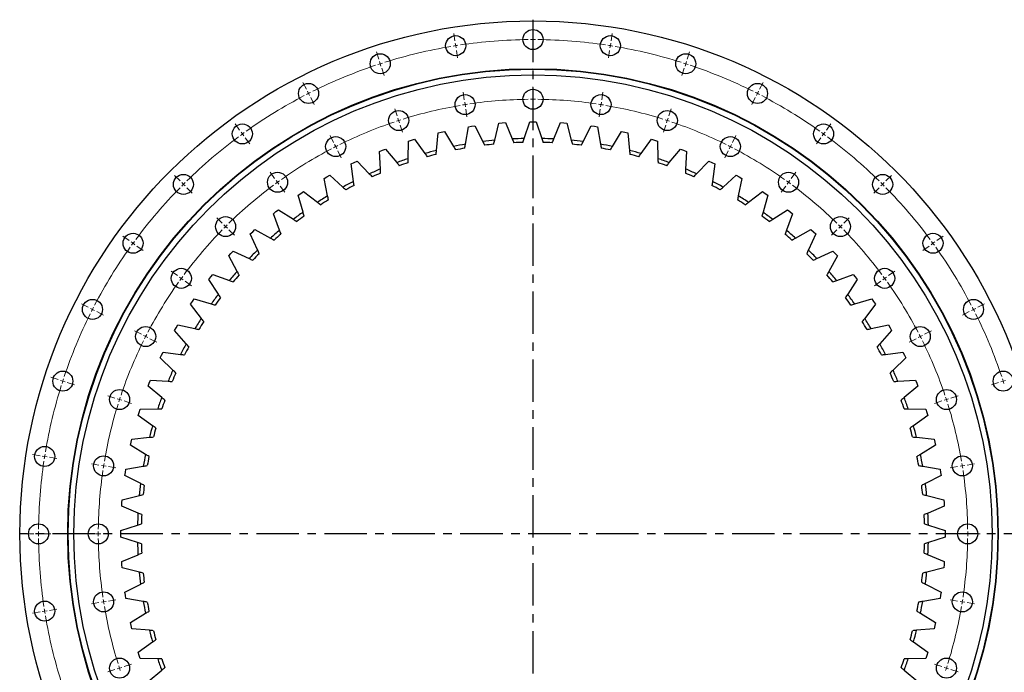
# Model space of a CAD drawing. Header units: millimetres. Extents: x 255 to 5780, y 4910 to 9154.
# Tile 2 of 11: x 1039 to 2069, y 5692 to 6375. Entities that reach past the tile are written whole.
import ezdxf

# ---------------------------------------------------------------- set-up
doc = ezdxf.new("R2010")
doc.units = ezdxf.units.MM
doc.header["$LTSCALE"] = 20
doc.linetypes.add('CENTER', pattern=[10.16, 6.35, -1.27, 1.27, -1.27])

msp = doc.modelspace()

# ---------------------------------------------------------------- linework, layer by layer
at = {"color": 7, "linetype": 'Continuous', "lineweight": 25}
for p, q in [((1529.5, 6371.7), (1529.5, 6371.7)), ((1536, 6248.8), (1540.5, 6266.7)), ((1540.5, 6266.7), (1543.9, 6267)), ((1543.9, 6267), (1547.3, 6267.2)), ((1547.3, 6267.2), (1554.4, 6250.1)), ((1566.9, 6250.6), (1572.7, 6268.2)), ((1572.7, 6268.2), (1576.1, 6268.2)), ((1576.1, 6268.2), (1579.5, 6268.2)), ((1579.5, 6268.2), (1585.3, 6250.6)), ((1597.9, 6250.1), (1605, 6267.2)), ((1605, 6267.2), (1608.4, 6267)), ((1608.4, 6267), (1611.7, 6266.7)), ((1611.7, 6266.7), (1616.2, 6248.8)), ((1475.1, 6238.2), (1476.8, 6256.6)), ((1476.8, 6256.6), (1480.1, 6257.4)), ((1480.1, 6257.4), (1483.4, 6258.1)), ((1483.4, 6258.1), (1493, 6242.3)), ((1505.4, 6244.6), (1508.5, 6262.8)), ((1508.5, 6262.8), (1511.8, 6263.4)), ((1511.8, 6263.4), (1515.2, 6263.9)), ((1515.2, 6263.9), (1523.5, 6247.4)), ((1628.7, 6247.4), (1637.1, 6263.9)), ((1637.1, 6263.9), (1640.4, 6263.4)), ((1640.4, 6263.4), (1643.8, 6262.8)), ((1643.8, 6262.8), (1646.9, 6244.6)), ((1659.3, 6242.3), (1668.8, 6258.1)), ((1668.8, 6258.1), (1672.1, 6257.4)), ((1672.1, 6257.4), (1675.4, 6256.6)), ((1675.4, 6256.6), (1677.2, 6238.2)), ((1445.3, 6229.5), (1445.7, 6248)), ((1445.7, 6248), (1448.9, 6249)), ((1448.9, 6249), (1452.2, 6250)), ((1452.2, 6250), (1462.9, 6234.9)), ((1689.3, 6234.9), (1700.1, 6250)), ((1700.1, 6250), (1703.3, 6249)), ((1703.3, 6249), (1706.5, 6248)), ((1706.5, 6248), (1706.9, 6229.5)), ((1415.4, 6237.1), (1418.5, 6238.4)), ((1416.4, 6218.6), (1415.4, 6237.1)), ((1418.5, 6238.4), (1421.6, 6239.6)), ((1421.6, 6239.6), (1433.5, 6225.4)), ((1718.8, 6225.4), (1730.6, 6239.6)), ((1730.6, 6239.6), (1733.8, 6238.4)), ((1733.8, 6238.4), (1736.9, 6237.1)), ((1736.9, 6237.1), (1735.9, 6218.6)), ((1385.9, 6224), (1388.9, 6225.5)), ((1388.9, 6225.5), (1392, 6226.9)), ((1392, 6226.9), (1404.8, 6213.6)), ((1747.4, 6213.6), (1760.3, 6226.9)), ((1760.3, 6226.9), (1763.3, 6225.5)), ((1763.3, 6225.5), (1766.4, 6224)), ((1388.3, 6205.6), (1385.9, 6224)), ((1766.4, 6224), (1764, 6205.6)), ((1357.5, 6208.7), (1360.4, 6210.4)), ((1361.2, 6190.6), (1357.5, 6208.7)), ((1360.4, 6210.4), (1363.3, 6212.1)), ((1363.3, 6212.1), (1377.1, 6199.8)), ((1775.1, 6199.8), (1788.9, 6212.1)), ((1788.9, 6212.1), (1791.9, 6210.4)), ((1794.8, 6208.7), (1791, 6190.6)), ((1791.9, 6210.4), (1794.8, 6208.7)), ((1333.1, 6193.2), (1335.9, 6195.1)), ((1335.9, 6195.1), (1350.6, 6183.9)), ((1801.7, 6183.9), (1816.4, 6195.1)), ((1816.4, 6195.1), (1819.2, 6193.2)), ((1330.3, 6191.3), (1333.1, 6193.2)), ((1335.4, 6173.5), (1330.3, 6191.3)), ((1822, 6191.3), (1816.9, 6173.5)), ((1819.2, 6193.2), (1822, 6191.3)), ((1304.5, 6171.9), (1307.1, 6174.1)), ((1307.1, 6174.1), (1309.8, 6176.1)), ((1309.8, 6176.1), (1325.3, 6166)), ((1827, 6166), (1842.5, 6176.1)), ((1842.5, 6176.1), (1845.1, 6174.1)), ((1845.1, 6174.1), (1847.8, 6171.9)), ((1310.9, 6154.6), (1304.5, 6171.9)), ((1847.8, 6171.9), (1841.4, 6154.6)), ((1280.2, 6150.7), (1282.7, 6153)), ((1282.7, 6153), (1285.1, 6155.3)), ((1285.1, 6155.3), (1301.3, 6146.4)), ((1850.9, 6146.4), (1867.1, 6155.3)), ((1867.1, 6155.3), (1869.6, 6153)), ((1869.6, 6153), (1872.1, 6150.7)), ((1287.9, 6133.9), (1280.2, 6150.7)), ((1872.1, 6150.7), (1864.4, 6133.9)), ((1259.8, 6130.2), (1262.2, 6132.7)), ((1262.2, 6132.7), (1279, 6125)), ((1873.3, 6125), (1890.1, 6132.7)), ((1890.1, 6132.7), (1892.4, 6130.2)), ((1257.6, 6127.7), (1259.8, 6130.2)), ((1266.5, 6111.5), (1257.6, 6127.7)), ((1894.7, 6127.7), (1885.8, 6111.5)), ((1892.4, 6130.2), (1894.7, 6127.7)), ((1236.7, 6103.1), (1238.8, 6105.7)), ((1246.8, 6087.6), (1236.7, 6103.1)), ((1238.8, 6105.7), (1240.9, 6108.4)), ((1240.9, 6108.4), (1258.3, 6102)), ((1894, 6102), (1911.3, 6108.4)), ((1915.6, 6103.1), (1905.5, 6087.6)), ((1911.3, 6108.4), (1913.5, 6105.7)), ((1913.5, 6105.7), (1915.6, 6103.1)), ((1219.6, 6079.8), (1221.6, 6082.6)), ((1221.6, 6082.6), (1239.3, 6077.5)), ((1912.9, 6077.5), (1930.7, 6082.6)), ((1930.7, 6082.6), (1932.6, 6079.8)), ((1217.7, 6077), (1219.6, 6079.8)), ((1229, 6062.3), (1217.7, 6077)), ((1934.5, 6077), (1923.3, 6062.3)), ((1932.6, 6079.8), (1934.5, 6077)), ((1200.8, 6049.5), (1202.5, 6052.5)), ((1202.5, 6052.5), (1204.2, 6055.4)), ((1204.2, 6055.4), (1222.3, 6051.6)), ((1930, 6051.6), (1948.1, 6055.4)), ((1948.1, 6055.4), (1949.8, 6052.5)), ((1949.8, 6052.5), (1951.5, 6049.5)), ((1213.1, 6035.7), (1200.8, 6049.5)), ((1951.5, 6049.5), (1939.2, 6035.7)), ((1185.9, 6020.9), (1187.4, 6023.9)), ((1199.2, 6008), (1185.9, 6020.9)), ((1187.4, 6023.9), (1188.9, 6027)), ((1188.9, 6027), (1207.2, 6024.6)), ((1945, 6024.6), (1963.4, 6027)), ((1966.3, 6020.9), (1953, 6008)), ((1963.4, 6027), (1964.9, 6023.9)), ((1964.9, 6023.9), (1966.3, 6020.9)), ((1173.3, 5991.2), (1174.5, 5994.4)), ((1187.5, 5979.4), (1173.3, 5991.2)), ((1174.5, 5994.4), (1175.7, 5997.5)), ((1175.7, 5997.5), (1194.2, 5996.5)), ((1958.1, 5996.5), (1976.5, 5997.5)), ((1979, 5991.2), (1964.8, 5979.4)), ((1976.5, 5997.5), (1977.8, 5994.4)), ((1977.8, 5994.4), (1979, 5991.2)), ((1164.8, 5967.1), (1183.3, 5967.5)), ((1968.9, 5967.5), (1987.4, 5967.1)), ((1162.8, 5960.7), (1163.8, 5963.9)), ((1177.9, 5949.9), (1162.8, 5960.7)), ((1163.8, 5963.9), (1164.8, 5967.1)), ((1989.4, 5960.7), (1974.3, 5949.9)), ((1987.4, 5967.1), (1988.4, 5963.9)), ((1988.4, 5963.9), (1989.4, 5960.7)), ((1156.2, 5936), (1174.7, 5937.8)), ((1977.6, 5937.8), (1996, 5936)), ((1154.7, 5929.4), (1155.5, 5932.7)), ((1170.6, 5919.9), (1154.7, 5929.4)), ((1155.5, 5932.7), (1156.2, 5936)), ((1997.5, 5929.4), (1981.7, 5919.9)), ((1996, 5936), (1996.8, 5932.7)), ((1996.8, 5932.7), (1997.5, 5929.4)), ((1150, 5904.4), (1168.2, 5907.5)), ((1984, 5907.5), (2002.3, 5904.4)), ((1149, 5897.7), (1149.5, 5901)), ((1165.5, 5889.3), (1149, 5897.7)), ((1149.5, 5901), (1150, 5904.4)), ((2003.3, 5897.7), (1986.8, 5889.3)), ((2002.3, 5904.4), (2002.8, 5901)), ((2002.8, 5901), (2003.3, 5897.7)), ((1146.1, 5872.3), (1164.1, 5876.8)), ((1988.2, 5876.8), (2006.1, 5872.3)), ((1145.6, 5865.6), (1145.9, 5869)), ((1162.7, 5858.5), (1145.6, 5865.6)), ((1145.9, 5869), (1146.1, 5872.3)), ((2006.6, 5865.6), (1989.6, 5858.5)), ((2006.1, 5872.3), (2006.4, 5869)), ((2006.4, 5869), (2006.6, 5865.6)), ((1144.7, 5840.1), (1162.2, 5845.9)), ((1990, 5845.9), (2007.6, 5840.1)), ((1144.7, 5836.7), (1144.7, 5840.1)), ((1144.7, 5833.3), (1144.7, 5836.7)), ((1162.2, 5827.5), (1144.7, 5833.3)), ((2007.6, 5833.3), (1990, 5827.5)), ((2007.6, 5840.1), (2007.6, 5836.7)), ((2007.6, 5836.7), (2007.6, 5833.3)), ((1145.6, 5807.8), (1162.7, 5814.9)), ((1989.6, 5814.9), (2006.6, 5807.8)), ((1145.9, 5804.5), (1145.6, 5807.8)), ((1146.1, 5801.1), (1145.9, 5804.5)), ((2006.4, 5804.5), (2006.1, 5801.1)), ((2006.6, 5807.8), (2006.4, 5804.5)), ((1164.1, 5796.6), (1146.1, 5801.1)), ((2006.1, 5801.1), (1988.2, 5796.6)), ((1149, 5775.8), (1165.5, 5784.1)), ((1986.8, 5784.1), (2003.3, 5775.8)), ((1149.5, 5772.4), (1149, 5775.8)), ((1150, 5769.1), (1149.5, 5772.4)), ((2002.8, 5772.4), (2002.3, 5769.1)), ((2003.3, 5775.8), (2002.8, 5772.4)), ((1168.2, 5765.9), (1150, 5769.1)), ((2002.3, 5769.1), (1984, 5765.9)), ((1154.7, 5744), (1170.6, 5753.6)), ((1981.7, 5753.6), (1997.5, 5744)), ((1155.5, 5740.7), (1154.7, 5744)), ((1156.2, 5737.4), (1155.5, 5740.7)), ((1996.8, 5740.7), (1996, 5737.4)), ((1997.5, 5744), (1996.8, 5740.7)), ((1174.7, 5735.7), (1156.2, 5737.4)), ((1996, 5737.4), (1977.6, 5735.7)), ((1162.8, 5712.8), (1177.9, 5723.5)), ((1974.3, 5723.5), (1989.4, 5712.8)), ((1163.8, 5709.5), (1162.8, 5712.8)), ((1164.8, 5706.3), (1163.8, 5709.5)), ((1988.4, 5709.5), (1987.4, 5706.3)), ((1989.4, 5712.8), (1988.4, 5709.5)), ((1183.3, 5705.9), (1164.8, 5706.3)), ((1987.4, 5706.3), (1968.9, 5705.9)), ((1173.3, 5682.2), (1187.5, 5694.1)), ((1964.8, 5694.1), (1979, 5682.2))]:
    msp.add_line(p, q, dxfattribs=at)
at = {"linetype": 'CENTER', "ltscale": 0.35}
for p, q in [((1576.1, 6375), (1576.1, 5298.4)), ((2113.4, 5836.7), (1038.8, 5836.7))]:
    msp.add_line(p, q, dxfattribs=at)
at = {"color": 0, "linetype": 'Continuous', "lineweight": 18}
for p, q in [((1494.4, 6352.8), (1493.1, 6360.7)), ((1576.1, 6359.2), (1576.1, 6367.2)), ((1657.9, 6352.8), (1659.1, 6360.7)), ((1495.2, 6347.8), (1494.8, 6350.3)), ((1576.1, 6354.2), (1576.1, 6356.7)), ((1576.1, 6354.2), (1576.1, 6351.7)), ((1576.1, 6349.2), (1576.1, 6341.2)), ((1657.1, 6347.8), (1657.5, 6350.3)), ((1414.7, 6333.6), (1412.2, 6341.3)), ((1495.2, 6347.8), (1495.6, 6345.4)), ((1496, 6342.9), (1497.2, 6335)), ((1656.3, 6342.9), (1655, 6335)), ((1657.1, 6347.8), (1656.7, 6345.4)), ((1737.6, 6333.6), (1740.1, 6341.3)), ((1416.2, 6328.9), (1415.4, 6331.3)), ((1416.2, 6328.9), (1417, 6326.5)), ((1736, 6328.9), (1735.3, 6326.5)), ((1736, 6328.9), (1736.8, 6331.3)), ((1417.8, 6324.1), (1420.2, 6316.5)), ((1734.5, 6324.1), (1732, 6316.5)), ((1338.9, 6302.3), (1335.3, 6309.4)), ((1813.3, 6302.3), (1817, 6309.4)), ((1341.2, 6297.8), (1340.1, 6300)), ((1341.2, 6297.8), (1342.3, 6295.6)), ((1504.2, 6291.1), (1502.9, 6299)), ((1576.1, 6296.7), (1576.1, 6304.7)), ((1648.1, 6291.1), (1649.3, 6299)), ((1811.1, 6297.8), (1809.9, 6295.6)), ((1811.1, 6297.8), (1812.2, 6300)), ((1343.5, 6293.4), (1347.1, 6286.2)), ((1505, 6286.1), (1504.6, 6288.6)), ((1576.1, 6291.7), (1576.1, 6294.2)), ((1576.1, 6291.7), (1576.1, 6289.2)), ((1576.1, 6286.7), (1576.1, 6278.7)), ((1647.3, 6286.1), (1647.7, 6288.6)), ((1808.8, 6293.4), (1805.2, 6286.2)), ((1434, 6274.2), (1431.5, 6281.8)), ((1505, 6286.1), (1505.3, 6283.6)), ((1505.7, 6281.2), (1507, 6273.3)), ((1646.5, 6281.2), (1645.3, 6273.3)), ((1647.3, 6286.1), (1646.9, 6283.6)), ((1718.3, 6274.2), (1720.7, 6281.8)), ((1435.5, 6269.4), (1434.8, 6271.8)), ((1435.5, 6269.4), (1436.3, 6267.1)), ((1716.7, 6269.4), (1716, 6267.1)), ((1716.7, 6269.4), (1717.5, 6271.8)), ((1269, 6259.4), (1264.3, 6265.9)), ((1271.9, 6255.4), (1270.5, 6257.4)), ((1437.1, 6264.7), (1439.5, 6257.1)), ((1715.2, 6264.7), (1712.7, 6257.1)), ((1880.3, 6255.4), (1881.8, 6257.4)), ((1883.2, 6259.4), (1887.9, 6265.9)), ((1271.9, 6255.4), (1273.4, 6253.4)), ((1274.9, 6251.3), (1279.6, 6244.9)), ((1367.3, 6246.6), (1363.7, 6253.7)), ((1785, 6246.6), (1788.6, 6253.7)), ((1877.4, 6251.3), (1872.7, 6244.9)), ((1880.3, 6255.4), (1878.8, 6253.4)), ((1369.6, 6242.1), (1368.4, 6244.4)), ((1369.6, 6242.1), (1370.7, 6239.9)), ((1371.8, 6237.7), (1375.5, 6230.5)), ((1780.4, 6237.7), (1776.8, 6230.5)), ((1782.7, 6242.1), (1781.6, 6239.9)), ((1782.7, 6242.1), (1783.8, 6244.4)), ((1305.7, 6208.9), (1301, 6215.3)), ((1846.5, 6208.9), (1851.2, 6215.3)), ((1206.7, 6206.2), (1201, 6211.8)), ((1210.2, 6202.6), (1208.4, 6204.4)), ((1308.7, 6204.8), (1307.2, 6206.8)), ((1308.7, 6204.8), (1310.2, 6202.8)), ((1843.6, 6204.8), (1842.1, 6202.8)), ((1843.6, 6204.8), (1845, 6206.8)), ((1942.1, 6202.6), (1943.8, 6204.4)), ((1945.6, 6206.2), (1951.2, 6211.8)), ((1210.2, 6202.6), (1212, 6200.9)), ((1213.7, 6199.1), (1219.4, 6193.5)), ((1311.6, 6200.8), (1316.3, 6194.3)), ((1840.6, 6200.8), (1835.9, 6194.3)), ((1938.5, 6199.1), (1932.9, 6193.5)), ((1942.1, 6202.6), (1940.3, 6200.9)), ((1250.9, 6162), (1245.2, 6167.6)), ((1901.4, 6162), (1907.1, 6167.6)), ((1254.4, 6158.4), (1252.6, 6160.2)), ((1254.4, 6158.4), (1256.2, 6156.7)), ((1257.9, 6154.9), (1263.6, 6149.3)), ((1894.3, 6154.9), (1888.7, 6149.3)), ((1897.9, 6158.4), (1896.1, 6156.7)), ((1897.9, 6158.4), (1899.6, 6160.2)), ((1153.4, 6143.8), (1146.9, 6148.5)), ((1998.8, 6143.8), (2005.3, 6148.5)), ((1157.5, 6140.9), (1155.4, 6142.4)), ((1157.5, 6140.9), (1159.5, 6139.4)), ((1161.5, 6138), (1168, 6133.3)), ((1990.7, 6138), (1984.3, 6133.3)), ((1994.8, 6140.9), (1992.8, 6139.4)), ((1994.8, 6140.9), (1996.8, 6142.4)), ((1204, 6107.1), (1197.5, 6111.8)), ((1948.3, 6107.1), (1954.7, 6111.8)), ((1208, 6104.2), (1206, 6105.6)), ((1208, 6104.2), (1210, 6102.7)), ((1212.1, 6101.2), (1218.5, 6096.5)), ((1940.2, 6101.2), (1933.7, 6096.5)), ((1944.2, 6104.2), (1942.2, 6102.7)), ((1944.2, 6104.2), (1946.3, 6105.6)), ((1110.6, 6073.9), (1103.4, 6077.6)), ((1115, 6071.7), (1112.8, 6072.8)), ((1115, 6071.7), (1117.3, 6070.5)), ((2037.2, 6071.7), (2035, 6070.5)), ((2037.2, 6071.7), (2039.5, 6072.8)), ((2041.7, 6073.9), (2048.8, 6077.6)), ((1119.5, 6069.4), (1126.6, 6065.8)), ((2032.8, 6069.4), (2025.6, 6065.8)), ((1166.3, 6045.6), (1159.1, 6049.2)), ((1170.7, 6043.3), (1168.5, 6044.4)), ((1170.7, 6043.3), (1172.9, 6042.1)), ((1175.2, 6041), (1182.3, 6037.4)), ((1977.1, 6041), (1970, 6037.4)), ((1981.5, 6043.3), (1979.3, 6042.1)), ((1981.5, 6043.3), (1983.8, 6044.4)), ((1986, 6045.6), (1993.1, 6049.2)), ((1079.2, 5998.2), (1071.6, 6000.6)), ((1084, 5996.6), (1081.6, 5997.4)), ((1084, 5996.6), (1086.3, 5995.9)), ((1088.7, 5995.1), (1096.3, 5992.6)), ((2063.5, 5995.1), (2055.9, 5992.6)), ((2068.3, 5996.6), (2065.9, 5995.9)), ((2068.3, 5996.6), (2070.7, 5997.4)), ((1138.6, 5978.9), (1131, 5981.3)), ((1143.4, 5977.3), (1141, 5978.1)), ((2008.9, 5977.3), (2011.2, 5978.1)), ((2013.6, 5978.9), (2021.2, 5981.3)), ((1143.4, 5977.3), (1145.8, 5976.5)), ((1148.2, 5975.8), (1155.8, 5973.3)), ((2004.1, 5975.8), (1996.5, 5973.3)), ((2008.9, 5977.3), (2006.5, 5976.5)), ((1060.1, 5918.5), (1052.2, 5919.7)), ((1065, 5917.7), (1062.5, 5918.1)), ((1065, 5917.7), (1067.5, 5917.3)), ((1069.9, 5916.9), (1077.8, 5915.6)), ((1121.8, 5908.7), (1113.9, 5909.9)), ((1126.7, 5907.9), (1124.3, 5908.3)), ((1126.7, 5907.9), (1129.2, 5907.5)), ((1131.7, 5907.1), (1139.6, 5905.9)), ((2020.6, 5907.1), (2012.7, 5905.9)), ((2025.5, 5907.9), (2023.1, 5907.5)), ((2025.5, 5907.9), (2028, 5908.3)), ((2030.5, 5908.7), (2038.4, 5909.9)), ((1053.6, 5836.7), (1045.6, 5836.7)), ((1058.6, 5836.7), (1056.1, 5836.7)), ((1058.6, 5836.7), (1061.1, 5836.7)), ((1063.6, 5836.7), (1071.6, 5836.7)), ((1116.1, 5836.7), (1108.1, 5836.7)), ((1121.1, 5836.7), (1118.6, 5836.7)), ((1121.1, 5836.7), (1123.6, 5836.7)), ((1126.1, 5836.7), (1134.1, 5836.7)), ((2026.1, 5836.7), (2018.1, 5836.7)), ((2031.1, 5836.7), (2028.6, 5836.7)), ((2031.1, 5836.7), (2033.6, 5836.7)), ((2036.1, 5836.7), (2044.1, 5836.7)), ((1121.8, 5764.8), (1113.9, 5763.5)), ((1126.7, 5765.5), (1124.3, 5765.1)), ((1126.7, 5765.5), (1129.2, 5765.9)), ((1131.7, 5766.3), (1139.6, 5767.6)), ((2020.6, 5766.3), (2012.7, 5767.6)), ((2025.5, 5765.5), (2023.1, 5765.9)), ((2025.5, 5765.5), (2028, 5765.1)), ((2030.5, 5764.8), (2038.4, 5763.5)), ((1060.1, 5755), (1052.2, 5753.7)), ((1065, 5755.8), (1062.5, 5755.4)), ((1065, 5755.8), (1067.5, 5756.2)), ((1069.9, 5756.5), (1077.8, 5757.8)), ((1148.2, 5697.7), (1155.8, 5700.1)), ((2004.1, 5697.7), (1996.5, 5700.1)), ((1138.6, 5694.6), (1131, 5692.1)), ((1143.4, 5696.1), (1141, 5695.3)), ((1143.4, 5696.1), (1145.8, 5696.9)), ((2008.9, 5696.1), (2006.5, 5696.9)), ((2008.9, 5696.1), (2011.2, 5695.3)), ((2013.6, 5694.6), (2021.2, 5692.1))]:
    msp.add_line(p, q, dxfattribs=at)
at = {"color": 7, "linetype": 'Continuous', "lineweight": 25}
for centre, radius in [((1576.1, 5836.7), 537), ((1576.1, 6354.2), 10.5), ((1495.2, 6347.8), 10.5), ((1657.1, 6347.8), 10.5), ((1416.2, 6328.9), 10.5), ((1736, 6328.9), 10.5), ((1576.1, 5836.7), 487), ((1576.1, 5836.7), 486.5), ((1576.1, 5836.7), 480.5), ((1341.2, 6297.8), 10.5), ((1811.1, 6297.8), 10.5), ((1576.1, 6291.7), 10.5), ((1505, 6286.1), 10.5), ((1647.3, 6286.1), 10.5), ((1435.5, 6269.4), 10.5), ((1716.7, 6269.4), 10.5), ((1271.9, 6255.4), 10.5), ((1880.3, 6255.4), 10.5), ((1369.6, 6242.1), 10.5), ((1782.7, 6242.1), 10.5), ((1308.7, 6204.8), 10.5), ((1843.6, 6204.8), 10.5), ((1210.2, 6202.6), 10.5), ((1942.1, 6202.6), 10.5), ((1254.4, 6158.4), 10.5), ((1897.9, 6158.4), 10.5), ((1157.5, 6140.9), 10.5), ((1994.8, 6140.9), 10.5), ((1208, 6104.2), 10.5), ((1944.2, 6104.2), 10.5), ((1115, 6071.7), 10.5), ((2037.2, 6071.7), 10.5), ((1170.7, 6043.3), 10.5), ((1981.5, 6043.3), 10.5), ((1084, 5996.6), 10.5), ((2068.3, 5996.6), 10.5), ((1143.4, 5977.3), 10.5), ((2008.9, 5977.3), 10.5), ((1065, 5917.7), 10.5), ((1126.7, 5907.9), 10.5), ((2025.5, 5907.9), 10.5), ((1058.6, 5836.7), 10.5), ((1121.1, 5836.7), 10.5), ((2031.1, 5836.7), 10.5), ((1126.7, 5765.5), 10.5), ((2025.5, 5765.5), 10.5), ((1065, 5755.8), 10.5), ((1143.4, 5696.1), 10.5), ((2008.9, 5696.1), 10.5)]:
    msp.add_circle(centre, radius, dxfattribs=at)
at = {"color": 0, "linetype": 'Continuous', "lineweight": 18}
for radius, start, end in [(517.5, 90.5536, 98.4464), (517.5, 90, 90.2768), (517.5, 89.7232, 90), (517.5, 81.5536, 89.4464), (517.5, 99.5536, 107.4464), (517.5, 99, 99.2768), (517.5, 98.7232, 99), (517.5, 81, 81.2768), (517.5, 80.7232, 81), (517.5, 72.5536, 80.4464), (517.5, 108, 108.2768), (517.5, 107.7232, 108), (517.5, 72, 72.2768), (517.5, 71.7232, 72), (517.5, 108.5536, 116.4464), (517.5, 63.5536, 71.4464), (517.5, 117, 117.2768), (517.5, 116.7232, 117), (517.5, 63, 63.2768), (517.5, 62.7232, 63), (517.5, 117.5536, 125.4464), (455, 90.6296, 98.3704), (455, 90, 90.3148), (455, 89.6852, 90), (455, 81.6296, 89.3704), (517.5, 54.5536, 62.4464), (455, 99.6296, 107.3704), (455, 99, 99.3148), (455, 98.6852, 99), (455, 81, 81.3148), (455, 80.6852, 81), (455, 72.6296, 80.3704), (455, 108.6296, 116.3704), (455, 108, 108.3148), (455, 107.6852, 108), (455, 72, 72.3148), (455, 71.6852, 72), (455, 63.6296, 71.3704), (517.5, 125.7232, 126), (517.5, 54, 54.2768), (517.5, 126.5536, 134.4464), (517.5, 126, 126.2768), (517.5, 53.7232, 54), (517.5, 45.5536, 53.4464), (455, 117.6296, 125.3704), (455, 117, 117.3148), (455, 116.6852, 117), (455, 63, 63.3148), (455, 62.6852, 63), (455, 54.6296, 62.3704), (517.5, 134.7232, 135), (455, 126, 126.3148), (455, 125.6852, 126), (455, 54, 54.3148), (455, 53.6852, 54), (517.5, 45, 45.2768), (517.5, 135.5536, 143.4464), (517.5, 135, 135.2768), (455, 126.6296, 134.3704), (455, 45.6296, 53.3704), (517.5, 44.7232, 45), (517.5, 36.5536, 44.4464), (455, 135.6296, 143.3704), (455, 135, 135.3148), (455, 134.6852, 135), (455, 45, 45.3148), (455, 44.6852, 45), (455, 36.6296, 44.3704), (517.5, 143.7232, 144), (517.5, 36, 36.2768), (517.5, 144.5536, 152.4464), (517.5, 144, 144.2768), (517.5, 35.7232, 36), (517.5, 27.5536, 35.4464), (455, 144, 144.3148), (455, 143.6852, 144), (455, 36, 36.3148), (455, 35.6852, 36), (455, 144.6296, 152.3704), (455, 27.6296, 35.3704), (517.5, 153, 153.2768), (517.5, 152.7232, 153), (517.5, 27, 27.2768), (517.5, 26.7232, 27), (517.5, 153.5536, 161.4464), (517.5, 18.5536, 26.4464), (455, 153, 153.3148), (455, 152.6852, 153), (455, 27, 27.3148), (455, 26.6852, 27), (455, 153.6296, 161.3704), (455, 18.6296, 26.3704), (517.5, 161.7232, 162), (517.5, 18, 18.2768), (517.5, 162.5536, 170.4464), (517.5, 162, 162.2768), (517.5, 17.7232, 18), (455, 161.6852, 162), (455, 18, 18.3148), (455, 162.6296, 170.3704), (455, 162, 162.3148), (455, 17.6852, 18), (455, 9.6296, 17.3704), (517.5, 171, 171.2768), (517.5, 170.7232, 171), (517.5, 171.5536, 179.4464), (455, 171, 171.3148), (455, 170.6852, 171), (455, 9, 9.3148), (455, 8.6852, 9), (455, 171.6296, 179.3704), (455, 0.6296, 8.3704), (517.5, 179.7232, 180), (517.5, 180, 180.2768), (455, 179.6852, 180), (455, 180, 180.3148), (455, 0, 0.3148), (455, 359.6852, 0), (517.5, 180.5536, 188.4464), (455, 180.6296, 188.3704), (455, 351.6296, 359.3704), (455, 188.6852, 189), (455, 189, 189.3148), (455, 350.6852, 351), (455, 351, 351.3148), (517.5, 188.7232, 189), (517.5, 189, 189.2768), (517.5, 189.5536, 197.4464), (455, 189.6296, 197.3704), (455, 342.6296, 350.3704), (455, 197.6852, 198), (455, 198, 198.3148), (455, 341.6852, 342), (455, 342, 342.3148)]:
    msp.add_arc((1576.1, 5836.7), radius, start, end, dxfattribs=at)
at = {"color": 7, "linetype": 'Continuous', "lineweight": 25}
for radius, start, end in [(414, 95.5578, 97.2994), (414, 91.2721, 93.0136), (410, 91.471, 92.8147), (414, 86.9864, 88.7279), (410, 87.1853, 88.529), (414, 82.7006, 84.4422), (414, 104.1292, 105.8708), (414, 99.8435, 101.5851), (410, 100.0425, 101.3861), (410, 95.7568, 97.1004), (410, 82.8996, 84.2432), (414, 78.4149, 80.1565), (410, 78.6139, 79.9575), (414, 74.1292, 75.8708), (414, 108.4149, 110.1565), (410, 108.6139, 109.9575), (410, 104.3282, 105.6718), (410, 74.3282, 75.6718), (414, 69.8435, 71.5851), (410, 70.0425, 71.3861), (414, 112.7006, 114.4422), (414, 65.5578, 67.2994), (414, 116.9864, 118.7279), (410, 112.8996, 114.2432), (410, 65.7568, 67.1004), (414, 61.2721, 63.0136), (410, 117.1853, 118.529), (410, 61.471, 62.8147), (414, 121.2721, 123.0136), (410, 121.471, 122.8147), (410, 57.1853, 58.529), (414, 56.9864, 58.7279), (414, 125.5578, 127.2994), (414, 52.7006, 54.4422), (410, 125.7568, 127.1004), (410, 52.8996, 54.2432), (414, 129.8435, 131.5851), (414, 48.4149, 50.1565), (410, 130.0425, 131.3861), (410, 48.6139, 49.9575), (414, 134.1292, 135.8708), (414, 44.1292, 45.8708), (410, 134.3282, 135.6718), (410, 44.3282, 45.6718), (414, 138.4149, 140.1565), (414, 39.8435, 41.5851), (410, 138.6139, 139.9575), (410, 40.0425, 41.3861), (414, 142.7006, 144.4422), (410, 142.8996, 144.2432), (410, 35.7568, 37.1004), (414, 35.5578, 37.2994), (414, 146.9864, 148.7279), (414, 31.2721, 33.0136), (410, 147.1853, 148.529), (410, 31.471, 32.8147), (414, 151.2721, 153.0136), (410, 151.471, 152.8147), (410, 27.1853, 28.529), (414, 26.9864, 28.7279), (414, 155.5578, 157.2994), (410, 155.7568, 157.1004), (410, 22.8996, 24.2432), (414, 22.7006, 24.4422), (414, 159.8435, 161.5851), (414, 18.4149, 20.1565), (410, 160.0425, 161.3861), (410, 18.6139, 19.9575), (414, 164.1292, 165.8708), (410, 164.3282, 165.6718), (410, 14.3282, 15.6718), (414, 14.1292, 15.8708), (414, 168.4149, 170.1565), (410, 168.6139, 169.9575), (410, 10.0425, 11.3861), (414, 9.8435, 11.5851), (414, 172.7006, 174.4422), (410, 172.8996, 174.2432), (410, 5.7568, 7.1004), (414, 5.5578, 7.2994), (414, 176.9864, 178.7279), (410, 177.1853, 178.529), (410, 1.471, 2.8147), (414, 1.2721, 3.0136), (414, 181.2721, 183.0136), (410, 181.471, 182.8147), (410, 357.1853, 358.529), (414, 356.9864, 358.7279), (414, 185.5578, 187.2994), (410, 185.7568, 187.1004), (410, 352.8996, 354.2432), (414, 352.7006, 354.4422), (414, 189.8435, 191.5851), (410, 190.0425, 191.3861), (410, 348.6139, 349.9575), (414, 348.4149, 350.1565), (414, 194.1292, 195.8708), (410, 194.3282, 195.6718), (410, 344.3282, 345.6718), (414, 344.1292, 345.8708), (414, 198.4149, 200.1565), (410, 198.6139, 199.9575), (410, 340.0425, 341.3861), (414, 339.8435, 341.5851)]:
    msp.add_arc((1576.1, 5836.7), radius, start, end, dxfattribs=at)
for points in [[(1523.5, 6247.4), (1524.2, 6246.1), (1524.8, 6244.8), (1525.4, 6243.6)], [(1535, 6244.6), (1535.3, 6246), (1535.7, 6247.4), (1536, 6248.8)], [(1554.4, 6250.1), (1554.9, 6248.8), (1555.5, 6247.5), (1556, 6246.2)], [(1565.6, 6246.6), (1566, 6247.9), (1566.5, 6249.3), (1566.9, 6250.6)], [(1585.3, 6250.6), (1585.8, 6249.3), (1586.2, 6247.9), (1586.7, 6246.6)], [(1596.3, 6246.2), (1596.8, 6247.5), (1597.3, 6248.8), (1597.9, 6250.1)], [(1616.2, 6248.8), (1616.6, 6247.4), (1616.9, 6246), (1617.3, 6244.6)], [(1626.8, 6243.6), (1627.4, 6244.8), (1628.1, 6246.1), (1628.7, 6247.4)], [(1474.7, 6234), (1474.8, 6235.4), (1474.9, 6236.8), (1475.1, 6238.2)], [(1493, 6242.3), (1493.7, 6241.1), (1494.5, 6239.9), (1495.2, 6238.6)], [(1504.6, 6240.4), (1504.9, 6241.8), (1505.1, 6243.2), (1505.4, 6244.6)], [(1646.9, 6244.6), (1647.1, 6243.2), (1647.4, 6241.8), (1647.6, 6240.4)], [(1657.1, 6238.6), (1657.8, 6239.9), (1658.5, 6241.1), (1659.3, 6242.3)], [(1677.2, 6238.2), (1677.3, 6236.8), (1677.5, 6235.4), (1677.6, 6234)], [(1433.5, 6225.4), (1434.4, 6224.3), (1435.3, 6223.2), (1436.2, 6222.1)], [(1445.3, 6225.3), (1445.3, 6226.7), (1445.3, 6228.1), (1445.3, 6229.5)], [(1462.9, 6234.9), (1463.7, 6233.8), (1464.6, 6232.6), (1465.4, 6231.5)], [(1686.9, 6231.5), (1687.7, 6232.6), (1688.5, 6233.8), (1689.3, 6234.9)], [(1706.9, 6229.5), (1706.9, 6228.1), (1707, 6226.7), (1707, 6225.3)], [(1716.1, 6222.1), (1717, 6223.2), (1717.9, 6224.3), (1718.8, 6225.4)], [(1416.6, 6214.4), (1416.5, 6215.8), (1416.4, 6217.2), (1416.4, 6218.6)], [(1735.9, 6218.6), (1735.8, 6217.2), (1735.7, 6215.8), (1735.7, 6214.4)], [(1388.8, 6201.4), (1388.6, 6202.8), (1388.4, 6204.2), (1388.3, 6205.6)], [(1404.8, 6213.6), (1405.8, 6212.6), (1406.8, 6211.6), (1407.8, 6210.6)], [(1744.5, 6210.6), (1745.5, 6211.6), (1746.4, 6212.6), (1747.4, 6213.6)], [(1764, 6205.6), (1763.8, 6204.2), (1763.6, 6202.8), (1763.4, 6201.4)], [(1377.1, 6199.8), (1378.2, 6198.8), (1379.3, 6197.9), (1380.3, 6196.9)], [(1771.9, 6196.9), (1773, 6197.9), (1774.1, 6198.8), (1775.1, 6199.8)], [(1350.6, 6183.9), (1351.7, 6183), (1352.8, 6182.2), (1353.9, 6181.3)], [(1362.1, 6186.4), (1361.8, 6187.8), (1361.5, 6189.2), (1361.2, 6190.6)], [(1791, 6190.6), (1790.7, 6189.2), (1790.5, 6187.8), (1790.2, 6186.4)], [(1798.3, 6181.3), (1799.4, 6182.2), (1800.6, 6183), (1801.7, 6183.9)], [(1336.5, 6169.4), (1336.2, 6170.8), (1335.8, 6172.2), (1335.4, 6173.5)], [(1816.9, 6173.5), (1816.5, 6172.2), (1816.1, 6170.8), (1815.7, 6169.4)], [(1325.3, 6166), (1326.4, 6165.3), (1327.6, 6164.5), (1328.8, 6163.7)], [(1823.4, 6163.7), (1824.6, 6164.5), (1825.8, 6165.3), (1827, 6166)], [(1312.4, 6150.6), (1311.9, 6151.9), (1311.4, 6153.3), (1310.9, 6154.6)], [(1841.4, 6154.6), (1840.9, 6153.3), (1840.4, 6151.9), (1839.9, 6150.6)], [(1301.3, 6146.4), (1302.6, 6145.7), (1303.8, 6145), (1305.1, 6144.3)], [(1847.2, 6144.3), (1848.4, 6145), (1849.7, 6145.7), (1850.9, 6146.4)], [(1289.6, 6130), (1289, 6131.3), (1288.5, 6132.6), (1287.9, 6133.9)], [(1864.4, 6133.9), (1863.8, 6132.6), (1863.2, 6131.3), (1862.6, 6130)], [(1279, 6125), (1280.3, 6124.4), (1281.5, 6123.8), (1282.8, 6123.2)], [(1869.4, 6123.2), (1870.7, 6123.8), (1872, 6124.4), (1873.3, 6125)], [(1268.5, 6107.8), (1267.8, 6109), (1267.2, 6110.3), (1266.5, 6111.5)], [(1885.8, 6111.5), (1885.1, 6110.3), (1884.4, 6109), (1883.7, 6107.8)], [(1258.3, 6102), (1259.6, 6101.5), (1260.9, 6101), (1262.2, 6100.5)], [(1890, 6100.5), (1891.3, 6101), (1892.7, 6101.5), (1894, 6102)], [(1249.1, 6084), (1248.3, 6085.2), (1247.6, 6086.4), (1246.8, 6087.6)], [(1905.5, 6087.6), (1904.7, 6086.4), (1903.9, 6085.2), (1903.1, 6084)], [(1239.3, 6077.5), (1240.7, 6077.1), (1242, 6076.7), (1243.4, 6076.3)], [(1908.8, 6076.3), (1910.2, 6076.7), (1911.6, 6077.1), (1912.9, 6077.5)], [(1231.6, 6058.9), (1230.7, 6060), (1229.8, 6061.2), (1229, 6062.3)], [(1923.3, 6062.3), (1922.4, 6061.2), (1921.6, 6060), (1920.7, 6058.9)], [(1222.3, 6051.6), (1223.7, 6051.3), (1225, 6051), (1226.4, 6050.8)], [(1925.8, 6050.8), (1927.2, 6051), (1928.6, 6051.3), (1930, 6051.6)], [(1215.9, 6032.5), (1215, 6033.6), (1214, 6034.6), (1213.1, 6035.7)], [(1939.2, 6035.7), (1938.2, 6034.6), (1937.3, 6033.6), (1936.3, 6032.5)], [(1207.2, 6024.6), (1208.6, 6024.4), (1210, 6024.2), (1211.4, 6024)], [(1940.8, 6024), (1942.2, 6024.2), (1943.6, 6024.4), (1945, 6024.6)], [(1202.3, 6005.1), (1201.3, 6006.1), (1200.2, 6007), (1199.2, 6008)], [(1953, 6008), (1952, 6007), (1951, 6006.1), (1950, 6005.1)], [(1194.2, 5996.5), (1195.6, 5996.4), (1197, 5996.3), (1198.4, 5996.3)], [(1953.8, 5996.3), (1955.2, 5996.3), (1956.6, 5996.4), (1958.1, 5996.5)], [(1190.7, 5976.7), (1189.7, 5977.6), (1188.6, 5978.5), (1187.5, 5979.4)], [(1964.8, 5979.4), (1963.7, 5978.5), (1962.6, 5977.6), (1961.5, 5976.7)], [(1183.3, 5967.5), (1184.7, 5967.5), (1186.2, 5967.6), (1187.6, 5967.6)], [(1964.7, 5967.6), (1966.1, 5967.6), (1967.5, 5967.5), (1968.9, 5967.5)], [(1181.4, 5947.5), (1180.2, 5948.3), (1179.1, 5949.1), (1177.9, 5949.9)], [(1974.3, 5949.9), (1973.2, 5949.1), (1972, 5948.3), (1970.9, 5947.5)], [(1174.7, 5937.8), (1176.1, 5937.9), (1177.5, 5938), (1178.9, 5938.2)], [(1973.4, 5938.2), (1974.8, 5938), (1976.2, 5937.9), (1977.6, 5937.8)], [(1174.2, 5917.7), (1173, 5918.4), (1171.8, 5919.1), (1170.6, 5919.9)], [(1981.7, 5919.9), (1980.5, 5919.1), (1979.3, 5918.4), (1978.1, 5917.7)], [(1168.2, 5907.5), (1169.6, 5907.7), (1171, 5908), (1172.4, 5908.2)], [(1979.8, 5908.2), (1981.2, 5908), (1982.6, 5907.7), (1984, 5907.5)], [(1169.3, 5887.4), (1168, 5888), (1166.7, 5888.7), (1165.5, 5889.3)], [(1986.8, 5889.3), (1985.5, 5888.7), (1984.2, 5888), (1983, 5887.4)], [(1164.1, 5876.8), (1165.4, 5877.2), (1166.8, 5877.5), (1168.2, 5877.8)], [(1984.1, 5877.8), (1985.4, 5877.5), (1986.8, 5877.2), (1988.2, 5876.8)], [(1166.6, 5856.8), (1165.3, 5857.4), (1164, 5857.9), (1162.7, 5858.5)], [(1989.6, 5858.5), (1988.2, 5857.9), (1986.9, 5857.4), (1985.6, 5856.8)], [(1162.2, 5845.9), (1163.6, 5846.4), (1164.9, 5846.8), (1166.3, 5847.2)], [(1986, 5847.2), (1987.3, 5846.8), (1988.7, 5846.4), (1990, 5845.9)], [(1166.3, 5826.2), (1164.9, 5826.6), (1163.6, 5827.1), (1162.2, 5827.5)], [(1990, 5827.5), (1988.7, 5827.1), (1987.3, 5826.6), (1986, 5826.2)], [(1162.7, 5814.9), (1164, 5815.5), (1165.3, 5816), (1166.6, 5816.6)], [(1985.6, 5816.6), (1986.9, 5816), (1988.2, 5815.5), (1989.6, 5814.9)], [(1168.2, 5795.6), (1166.8, 5795.9), (1165.4, 5796.3), (1164.1, 5796.6)], [(1988.2, 5796.6), (1986.8, 5796.3), (1985.4, 5795.9), (1984.1, 5795.6)], [(1165.5, 5784.1), (1166.7, 5784.8), (1168, 5785.4), (1169.3, 5786)], [(1983, 5786), (1984.2, 5785.4), (1985.5, 5784.8), (1986.8, 5784.1)], [(1172.4, 5765.2), (1171, 5765.5), (1169.6, 5765.7), (1168.2, 5765.9)], [(1984, 5765.9), (1982.6, 5765.7), (1981.2, 5765.5), (1979.8, 5765.2)], [(1170.6, 5753.6), (1171.8, 5754.3), (1173, 5755), (1174.2, 5755.8)], [(1978.1, 5755.8), (1979.3, 5755), (1980.5, 5754.3), (1981.7, 5753.6)], [(1178.9, 5735.3), (1177.5, 5735.4), (1176.1, 5735.5), (1174.7, 5735.7)], [(1977.6, 5735.7), (1976.2, 5735.5), (1974.8, 5735.4), (1973.4, 5735.3)], [(1177.9, 5723.5), (1179.1, 5724.3), (1180.2, 5725.1), (1181.4, 5726)], [(1970.9, 5726), (1972, 5725.1), (1973.2, 5724.3), (1974.3, 5723.5)], [(1187.6, 5705.8), (1186.2, 5705.9), (1184.7, 5705.9), (1183.3, 5705.9)], [(1968.9, 5705.9), (1967.5, 5705.9), (1966.1, 5705.9), (1964.7, 5705.8)], [(1187.5, 5694.1), (1188.6, 5695), (1189.7, 5695.9), (1190.7, 5696.8)], [(1961.5, 5696.8), (1962.6, 5695.9), (1963.7, 5695), (1964.8, 5694.1)]]:
    msp.add_open_spline(points, degree=3, dxfattribs=at)

doc.saveas('drawing.dxf')
